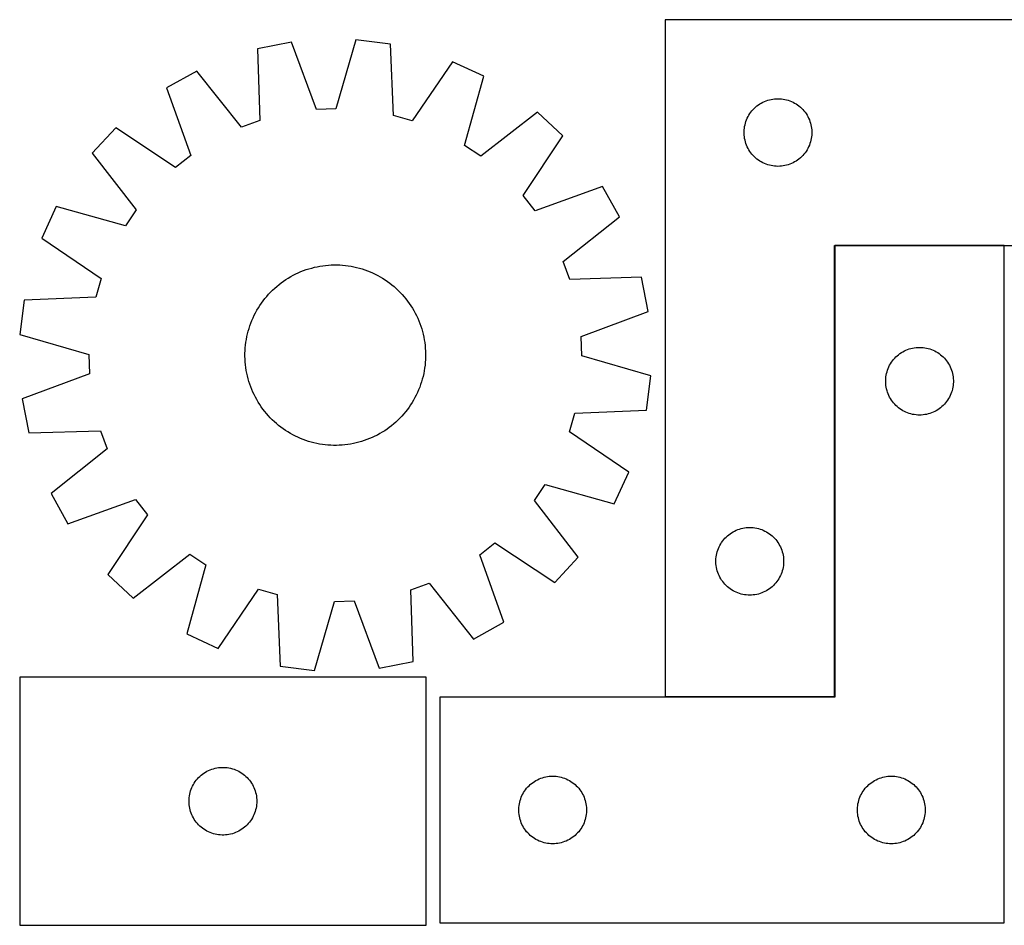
# Model space of a CAD drawing. Header units: millimetres. Extents: x 8 to 1484, y 8 to 410.
# Tile 4 of 5: x 673 to 1109, y 9 to 410. Entities that reach past the tile are written whole.
import ezdxf

# ---------------------------------------------------------------- set-up
doc = ezdxf.new("R2010")
doc.units = ezdxf.units.MM
doc.layers.add('COMMON', color=5, linetype='CONTINUOUS', true_color=0x0000ff)
doc.layers.add('CUT', color=7, linetype='CONTINUOUS', true_color=0x000000)

msp = doc.modelspace()

# ---------------------------------------------------------------- linework, layer by layer
at = {"layer": 'COMMON'}
for p, q in [((1034.274305, 309.705385), (1034.274305, 109.905386)), ((1109.374306, 309.805386), (1034.374306, 309.805386)), ((1034.174305, 109.805386), (959.174305, 109.805386))]:
    msp.add_line(p, q, dxfattribs=at)
at = {"layer": 'CUT'}
for p, q in [((959.174305, 409.905386), (959.174305, 109.905386)), ((1209.174305, 409.905386), (959.174305, 409.905386)), ((793.711981, 399.913664), (778.614054, 396.950027)), ((778.614054, 396.950027), (779.605987, 365.201156)), ((804.795449, 370.145703), (793.711981, 399.913664)), ((822.231559, 400.962235), (813.364003, 370.46074)), ((837.506355, 399.115305), (822.231559, 400.962235)), ((838.848553, 367.379312), (837.506355, 399.115305)), ((864.954112, 391.299522), (847.095085, 365.031102)), ((878.910574, 384.822815), (864.954112, 391.299522)), ((751.81435, 387.139742), (738.371182, 379.65564)), ((771.55416, 362.253709), (751.81435, 387.139742)), ((870.380119, 354.22533), (878.910574, 384.822815)), ((738.371182, 379.65564), (749.125508, 349.767194)), ((998.705143, 370.647669), (999.272023, 371.172365)), ((999.272023, 371.172365), (999.865163, 371.667183)), ((999.865163, 371.667183), (1000.482989, 372.130811)), ((1000.482989, 372.130811), (1001.123862, 372.56202)), ((1001.123862, 372.56202), (1001.786084, 372.959665)), ((1001.786084, 372.959665), (1002.467898, 373.322693)), ((1002.467898, 373.322693), (1003.167497, 373.65014)), ((1003.167497, 373.65014), (1003.883024, 373.941139)), ((1003.883024, 373.941139), (1004.612583, 374.194917)), ((1004.612583, 374.194917), (1005.354238, 374.410802)), ((1005.354238, 374.410802), (1006.106024, 374.588222)), ((1006.106024, 374.588222), (1006.865946, 374.726705)), ((1006.865946, 374.726705), (1007.63199, 374.825884)), ((1007.63199, 374.825884), (1008.402124, 374.885498)), ((1008.402124, 374.885498), (1009.174305, 374.905386)), ((1009.174305, 374.905386), (1009.946486, 374.885498)), ((1009.946486, 374.885498), (1010.71662, 374.825884)), ((1010.71662, 374.825884), (1011.482664, 374.726705)), ((1011.482664, 374.726705), (1012.242586, 374.588222)), ((1012.242586, 374.588222), (1012.994372, 374.410802)), ((1012.994372, 374.410802), (1013.736028, 374.194917)), ((1013.736028, 374.194917), (1014.465586, 373.941139)), ((1014.465586, 373.941139), (1015.181114, 373.65014)), ((1015.181114, 373.65014), (1015.880712, 373.322693)), ((1015.880712, 373.322693), (1016.562526, 372.959665)), ((1016.562526, 372.959665), (1017.224748, 372.56202)), ((1017.224748, 372.56202), (1017.865622, 372.130811)), ((1017.865622, 372.130811), (1018.483447, 371.667183)), ((1018.483447, 371.667183), (1019.076587, 371.172365)), ((1019.076587, 371.172365), (1019.643467, 370.647669)), ((813.364003, 370.46074), (804.795449, 370.145703)), ((847.095085, 365.031102), (838.848553, 367.379312)), ((902.599732, 368.90774), (877.497399, 349.443731)), ((913.871703, 358.435242), (902.599732, 368.90774)), ((995.588771, 366.264102), (995.934123, 366.955037)), ((995.934123, 366.955037), (996.314586, 367.627278)), ((996.314586, 367.627278), (996.72915, 368.279042)), ((996.72915, 368.279042), (997.176716, 368.9086)), ((997.176716, 368.9086), (997.656098, 369.514284)), ((997.656098, 369.514284), (998.166025, 370.094486)), ((998.166025, 370.094486), (998.705143, 370.647669)), ((1019.643467, 370.647669), (1020.182586, 370.094486)), ((1020.182586, 370.094486), (1020.692512, 369.514284)), ((1020.692512, 369.514284), (1021.171894, 368.9086)), ((1021.171894, 368.9086), (1021.61946, 368.279042)), ((1021.61946, 368.279042), (1022.034025, 367.627278)), ((1022.034025, 367.627278), (1022.414487, 366.955037)), ((1022.414487, 366.955037), (1022.759839, 366.264102)), ((715.914694, 362.043941), (705.442196, 350.77197)), ((742.378576, 344.475853), (715.914694, 362.043941)), ((779.605987, 365.201156), (771.55416, 362.253709)), ((994.298465, 361.831362), (994.417336, 362.594598)), ((994.417336, 362.594598), (994.57534, 363.350702)), ((994.57534, 363.350702), (994.772057, 364.097671)), ((994.772057, 364.097671), (995.006967, 364.833522)), ((995.006967, 364.833522), (995.279446, 365.556305)), ((995.279446, 365.556305), (995.588771, 366.264102)), ((1022.759839, 366.264102), (1023.069165, 365.556305)), ((1023.069165, 365.556305), (1023.341644, 364.833522)), ((1023.341644, 364.833522), (1023.576553, 364.097671)), ((1023.576553, 364.097671), (1023.773271, 363.350702)), ((1023.773271, 363.350702), (1023.931274, 362.594598)), ((1023.931274, 362.594598), (1024.050145, 361.831362)), ((896.303615, 331.97136), (913.871703, 358.435242)), ((994.179278, 360.291605), (994.219042, 361.063018)), ((994.179278, 359.519168), (994.179278, 360.291605)), ((994.219042, 358.747754), (994.179278, 359.519168)), ((994.219042, 361.063018), (994.298465, 361.831362)), ((994.298465, 357.979411), (994.219042, 358.747754)), ((994.417336, 357.216175), (994.298465, 357.979411)), ((1024.050145, 357.979411), (1023.931274, 357.216175)), ((1024.050145, 361.831362), (1024.129568, 361.063018)), ((1024.129568, 358.747754), (1024.050145, 357.979411)), ((1024.129568, 361.063018), (1024.169332, 360.291605)), ((1024.169332, 359.519168), (1024.129568, 358.747754)), ((1024.169332, 360.291605), (1024.169332, 359.519168)), ((877.497399, 349.443731), (870.380119, 354.22533)), ((994.57534, 356.46007), (994.417336, 357.216175)), ((994.772057, 355.713102), (994.57534, 356.46007)), ((995.006967, 354.977251), (994.772057, 355.713102)), ((995.279446, 354.254468), (995.006967, 354.977251)), ((995.588771, 353.54667), (995.279446, 354.254468)), ((995.934123, 352.855735), (995.588771, 353.54667)), ((1022.759839, 353.54667), (1022.414487, 352.855735)), ((1023.069165, 354.254468), (1022.759839, 353.54667)), ((1023.341644, 354.977251), (1023.069165, 354.254468)), ((1023.576553, 355.713102), (1023.341644, 354.977251)), ((1023.773271, 356.46007), (1023.576553, 355.713102)), ((1023.931274, 357.216175), (1023.773271, 356.46007)), ((705.442196, 350.77197), (724.906205, 325.669637)), ((749.125508, 349.767194), (742.378576, 344.475853)), ((996.314586, 352.183494), (995.934123, 352.855735)), ((996.72915, 351.53173), (996.314586, 352.183494)), ((997.176716, 350.902172), (996.72915, 351.53173)), ((997.656098, 350.296489), (997.176716, 350.902172)), ((998.166025, 349.716286), (997.656098, 350.296489)), ((998.705143, 349.163103), (998.166025, 349.716286)), ((999.272023, 348.638407), (998.705143, 349.163103)), ((1019.643467, 349.163103), (1019.076587, 348.638407)), ((1020.182586, 349.716286), (1019.643467, 349.163103)), ((1020.692512, 350.296489), (1020.182586, 349.716286)), ((1021.171894, 350.902172), (1020.692512, 350.296489)), ((1021.61946, 351.53173), (1021.171894, 350.902172)), ((1022.034025, 352.183494), (1021.61946, 351.53173)), ((1022.414487, 352.855735), (1022.034025, 352.183494)), ((999.865163, 348.143589), (999.272023, 348.638407)), ((1000.482989, 347.679961), (999.865163, 348.143589)), ((1001.123862, 347.248753), (1000.482989, 347.679961)), ((1001.786084, 346.851108), (1001.123862, 347.248753)), ((1002.467898, 346.48808), (1001.786084, 346.851108)), ((1003.167497, 346.160633), (1002.467898, 346.48808)), ((1003.883024, 345.869634), (1003.167497, 346.160633)), ((1004.612583, 345.615856), (1003.883024, 345.869634)), ((1005.354238, 345.39997), (1004.612583, 345.615856)), ((1006.106024, 345.222551), (1005.354238, 345.39997)), ((1006.865946, 345.084068), (1006.106024, 345.222551)), ((1007.63199, 344.984888), (1006.865946, 345.084068)), ((1008.402124, 344.925275), (1007.63199, 344.984888)), ((1009.174305, 344.905386), (1008.402124, 344.925275)), ((1009.946486, 344.925275), (1009.174305, 344.905386)), ((1010.71662, 344.984888), (1009.946486, 344.925275)), ((1011.482664, 345.084068), (1010.71662, 344.984888)), ((1012.242586, 345.222551), (1011.482664, 345.084068)), ((1012.994372, 345.39997), (1012.242586, 345.222551)), ((1013.736028, 345.615856), (1012.994372, 345.39997)), ((1014.465586, 345.869634), (1013.736028, 345.615856)), ((1015.181114, 346.160633), (1014.465586, 345.869634)), ((1015.880712, 346.48808), (1015.181114, 346.160633)), ((1016.562526, 346.851108), (1015.880712, 346.48808)), ((1017.224748, 347.248753), (1016.562526, 346.851108)), ((1017.865622, 347.679961), (1017.224748, 347.248753)), ((1018.483447, 348.143589), (1017.865622, 347.679961)), ((1019.076587, 348.638407), (1018.483447, 348.143589)), ((931.483403, 335.978754), (901.594956, 325.224429)), ((938.967504, 322.535586), (931.483403, 335.978754)), ((901.594956, 325.224429), (896.303615, 331.97136)), ((689.527121, 327.082811), (683.050415, 313.12635)), ((720.124606, 318.552356), (689.527121, 327.082811)), ((724.906205, 325.669637), (720.124606, 318.552356)), ((914.081471, 302.795776), (938.967504, 322.535586)), ((683.050415, 313.12635), (709.318835, 295.267323)), ((1034.174305, 109.905386), (1034.174305, 309.905386)), ((1034.174305, 309.905386), (1209.174305, 309.905386)), ((1109.374306, 309.705385), (1034.374306, 309.705385)), ((1034.374306, 309.705385), (1034.374306, 109.705385)), ((1109.374306, 9.705385), (1109.374306, 309.705385)), ((807.552601, 300.876109), (808.799671, 301.030459)), ((808.799671, 301.030459), (810.050974, 301.145562)), ((810.050974, 301.145562), (811.305274, 301.221303)), ((811.305274, 301.221303), (812.561335, 301.257608)), ((812.561335, 301.257608), (813.817916, 301.254442)), ((813.817916, 301.254442), (815.073778, 301.211807)), ((815.073778, 301.211807), (816.327681, 301.129746)), ((816.327681, 301.129746), (817.578388, 301.008339)), ((817.578388, 301.008339), (818.824664, 300.847706)), ((917.028918, 294.743949), (914.081471, 302.795776)), ((793.358114, 296.056174), (794.46079, 296.658762)), ((794.46079, 296.658762), (795.58185, 297.226417)), ((795.58185, 297.226417), (796.720187, 297.758578)), ((796.720187, 297.758578), (797.874677, 298.254721)), ((797.874677, 298.254721), (799.044183, 298.714356)), ((799.044183, 298.714356), (800.227549, 299.137029)), ((800.227549, 299.137029), (801.423607, 299.522322)), ((801.423607, 299.522322), (802.631177, 299.869857)), ((802.631177, 299.869857), (803.849068, 300.179289)), ((803.849068, 300.179289), (805.076078, 300.450314)), ((805.076078, 300.450314), (806.310995, 300.682664)), ((806.310995, 300.682664), (807.552601, 300.876109)), ((818.824664, 300.847706), (820.06528, 300.648006)), ((820.06528, 300.648006), (821.29901, 300.409436)), ((821.29901, 300.409436), (822.524638, 300.132232)), ((822.524638, 300.132232), (823.740954, 299.816666)), ((823.740954, 299.816666), (824.946758, 299.46305)), ((824.946758, 299.46305), (826.14086, 299.071734)), ((826.14086, 299.071734), (827.322081, 298.643103)), ((827.322081, 298.643103), (828.489255, 298.177581)), ((828.489255, 298.177581), (829.641231, 297.675626)), ((829.641231, 297.675626), (830.776871, 297.137735)), ((830.776871, 297.137735), (831.895056, 296.564438)), ((709.318835, 295.267323), (706.970624, 287.020791)), ((787.18765, 291.742686), (788.157881, 292.541222)), ((788.157881, 292.541222), (789.152716, 293.308888)), ((789.152716, 293.308888), (790.171173, 294.044926)), ((790.171173, 294.044926), (791.212246, 294.748611)), ((791.212246, 294.748611), (792.27491, 295.419247)), ((792.27491, 295.419247), (793.358114, 296.056174)), ((831.895056, 296.564438), (832.994682, 295.956301)), ((832.994682, 295.956301), (834.074662, 295.313923)), ((834.074662, 295.313923), (835.133932, 294.63794)), ((835.133932, 294.63794), (836.171447, 293.929018)), ((836.171447, 293.929018), (837.186181, 293.187856)), ((837.186181, 293.187856), (838.177135, 292.415187)), ((838.177135, 292.415187), (839.143329, 291.611772)), ((948.777789, 295.735882), (917.028918, 294.743949)), ((951.741426, 280.637955), (948.777789, 295.735882)), ((782.738164, 287.315567), (783.571532, 288.256049)), ((783.571532, 288.256049), (784.434029, 289.16989)), ((784.434029, 289.16989), (785.324805, 290.056188)), ((785.324805, 290.056188), (786.242981, 290.914069)), ((786.242981, 290.914069), (787.18765, 291.742686)), ((839.143329, 291.611772), (840.083811, 290.778405)), ((840.083811, 290.778405), (840.997652, 289.915907)), ((840.997652, 289.915907), (841.88395, 289.025131)), ((841.88395, 289.025131), (842.741831, 288.106955)), ((842.741831, 288.106955), (843.570448, 287.162286)), ((675.234631, 285.678593), (673.387701, 270.403797)), ((706.970624, 287.020791), (675.234631, 285.678593)), ((779.711996, 283.30617), (780.420919, 284.343685)), ((780.420919, 284.343685), (781.16208, 285.358419)), ((781.16208, 285.358419), (781.93475, 286.349373)), ((781.93475, 286.349373), (782.738164, 287.315567)), ((843.570448, 287.162286), (844.368984, 286.192055)), ((844.368984, 286.192055), (845.13665, 285.19722)), ((845.13665, 285.19722), (845.872688, 284.178764)), ((845.872688, 284.178764), (846.576373, 283.13769)), ((777.212201, 278.949109), (777.785498, 280.067294)), ((777.785498, 280.067294), (778.393636, 281.166919)), ((778.393636, 281.166919), (779.036013, 282.2469)), ((779.036013, 282.2469), (779.711996, 283.30617)), ((846.576373, 283.13769), (847.24701, 282.075027)), ((847.24701, 282.075027), (847.883936, 280.991822)), ((847.883936, 280.991822), (848.486524, 279.889146)), ((848.486524, 279.889146), (849.054179, 278.768087)), ((921.973465, 269.554487), (951.741426, 280.637955)), ((775.278202, 274.313098), (775.706833, 275.494318)), ((775.706833, 275.494318), (776.172355, 276.661493)), ((776.172355, 276.661493), (776.67431, 277.813469)), ((776.67431, 277.813469), (777.212201, 278.949109)), ((849.054179, 278.768087), (849.586341, 277.62975)), ((849.586341, 277.62975), (850.082483, 276.475259)), ((850.082483, 276.475259), (850.542118, 275.305753)), ((850.542118, 275.305753), (850.964791, 274.122388)), ((673.387701, 270.403797), (703.889196, 261.536241)), ((773.9405, 269.471248), (774.217705, 270.696876)), ((774.217705, 270.696876), (774.53327, 271.913192)), ((774.53327, 271.913192), (774.886886, 273.118996)), ((774.886886, 273.118996), (775.278202, 274.313098)), ((850.964791, 274.122388), (851.350084, 272.926329)), ((851.350084, 272.926329), (851.697619, 271.718759)), ((851.697619, 271.718759), (852.007051, 270.500868)), ((852.007051, 270.500868), (852.278076, 269.273858)), ((773.341597, 265.750626), (773.50223, 266.996902)), ((773.50223, 266.996902), (773.70193, 268.237517)), ((773.70193, 268.237517), (773.9405, 269.471248)), ((852.278076, 269.273858), (852.510426, 268.038941)), ((852.510426, 268.038941), (852.703871, 266.797335)), ((852.703871, 266.797335), (852.858221, 265.550265)), ((922.288503, 260.985933), (921.973465, 269.554487)), ((773.092328, 260.733573), (773.095494, 261.990154)), ((773.095494, 261.990154), (773.138129, 263.246016)), ((773.138129, 263.246016), (773.22019, 264.499919)), ((773.22019, 264.499919), (773.341597, 265.750626)), ((852.858221, 265.550265), (852.973324, 264.298963)), ((852.973324, 264.298963), (853.049065, 263.044662)), ((853.049065, 263.044662), (853.085371, 261.788601)), ((853.085371, 261.788601), (853.082204, 260.53202)), ((1062.565164, 261.467182), (1063.18299, 261.93081)), ((1063.18299, 261.93081), (1063.823863, 262.362019)), ((1063.823863, 262.362019), (1064.486085, 262.759664)), ((1064.486085, 262.759664), (1065.167899, 263.122692)), ((1065.167899, 263.122692), (1065.867498, 263.450139)), ((1065.867498, 263.450139), (1066.583025, 263.741138)), ((1066.583025, 263.741138), (1067.312584, 263.994916)), ((1067.312584, 263.994916), (1068.054239, 264.210801)), ((1068.054239, 264.210801), (1068.806025, 264.388221)), ((1068.806025, 264.388221), (1069.565947, 264.526704)), ((1069.565947, 264.526704), (1070.331991, 264.625883)), ((1070.331991, 264.625883), (1071.102125, 264.685497)), ((1071.102125, 264.685497), (1071.874306, 264.705385)), ((1071.874306, 264.705385), (1072.646487, 264.685497)), ((1072.646487, 264.685497), (1073.416621, 264.625883)), ((1073.416621, 264.625883), (1074.182665, 264.526704)), ((1074.182665, 264.526704), (1074.942587, 264.388221)), ((1074.942587, 264.388221), (1075.694373, 264.210801)), ((1075.694373, 264.210801), (1076.436029, 263.994916)), ((1076.436029, 263.994916), (1077.165587, 263.741138)), ((1077.165587, 263.741138), (1077.881115, 263.450139)), ((1077.881115, 263.450139), (1078.580713, 263.122692)), ((1078.580713, 263.122692), (1079.262527, 262.759664)), ((1079.262527, 262.759664), (1079.924749, 262.362019)), ((1079.924749, 262.362019), (1080.565623, 261.93081)), ((1080.565623, 261.93081), (1081.183448, 261.467182)), ((703.889196, 261.536241), (704.204234, 252.967687)), ((773.128633, 259.477512), (773.092328, 260.733573)), ((773.204375, 258.223211), (773.128633, 259.477512)), ((773.319477, 256.971909), (773.204375, 258.223211)), ((852.957508, 258.022255), (852.836101, 256.771548)), ((853.03957, 259.276158), (852.957508, 258.022255)), ((853.082204, 260.53202), (853.03957, 259.276158)), ((952.789998, 252.118377), (922.288503, 260.985933)), ((1058.634124, 256.755036), (1059.014587, 257.427277)), ((1059.014587, 257.427277), (1059.429151, 258.079041)), ((1059.429151, 258.079041), (1059.876717, 258.708599)), ((1059.876717, 258.708599), (1060.356099, 259.314283)), ((1060.356099, 259.314283), (1060.866026, 259.894485)), ((1060.866026, 259.894485), (1061.405144, 260.447668)), ((1061.405144, 260.447668), (1061.972024, 260.972364)), ((1061.972024, 260.972364), (1062.565164, 261.467182)), ((1081.183448, 261.467182), (1081.776588, 260.972364)), ((1081.776588, 260.972364), (1082.343468, 260.447668)), ((1082.343468, 260.447668), (1082.882587, 259.894485)), ((1082.882587, 259.894485), (1083.392513, 259.314283)), ((1083.392513, 259.314283), (1083.871895, 258.708599)), ((1083.871895, 258.708599), (1084.319461, 258.079041)), ((1084.319461, 258.079041), (1084.734026, 257.427277)), ((1084.734026, 257.427277), (1085.114488, 256.755036)), ((704.204234, 252.967687), (674.436273, 241.884219)), ((773.473827, 255.724839), (773.319477, 256.971909)), ((773.667273, 254.483233), (773.473827, 255.724839)), ((773.899622, 253.248316), (773.667273, 254.483233)), ((774.170647, 252.021306), (773.899622, 253.248316)), ((852.237199, 253.050926), (851.959994, 251.825298)), ((852.475769, 254.284657), (852.237199, 253.050926)), ((852.675469, 255.525272), (852.475769, 254.284657)), ((852.836101, 256.771548), (852.675469, 255.525272)), ((1057.117337, 252.394597), (1057.275341, 253.150701)), ((1057.275341, 253.150701), (1057.472058, 253.89767)), ((1057.472058, 253.89767), (1057.706968, 254.633521)), ((1057.706968, 254.633521), (1057.979447, 255.356304)), ((1057.979447, 255.356304), (1058.288772, 256.064101)), ((1058.288772, 256.064101), (1058.634124, 256.755036)), ((1085.114488, 256.755036), (1085.45984, 256.064101)), ((1085.45984, 256.064101), (1085.769166, 255.356304)), ((1085.769166, 255.356304), (1086.041645, 254.633521)), ((1086.041645, 254.633521), (1086.276554, 253.89767)), ((1086.276554, 253.89767), (1086.473272, 253.150701)), ((1086.473272, 253.150701), (1086.631275, 252.394597)), ((774.480079, 250.803415), (774.170647, 252.021306)), ((774.827614, 249.595845), (774.480079, 250.803415)), ((775.212908, 248.399786), (774.827614, 249.595845)), ((851.290812, 249.403178), (850.899496, 248.209076)), ((851.644428, 250.608982), (851.290812, 249.403178)), ((851.959994, 251.825298), (851.644428, 250.608982)), ((950.943067, 236.843581), (952.789998, 252.118377)), ((1056.879279, 250.091604), (1056.919043, 250.863017)), ((1056.879279, 249.319167), (1056.879279, 250.091604)), ((1056.919043, 248.547753), (1056.879279, 249.319167)), ((1056.919043, 250.863017), (1056.998466, 251.631361)), ((1056.998466, 251.631361), (1057.117337, 252.394597)), ((1086.631275, 252.394597), (1086.750146, 251.631361)), ((1086.750146, 251.631361), (1086.829569, 250.863017)), ((1086.829569, 250.863017), (1086.869333, 250.091604)), ((1086.869333, 249.319167), (1086.829569, 248.547753)), ((1086.869333, 250.091604), (1086.869333, 249.319167)), ((775.63558, 247.216421), (775.212908, 248.399786)), ((776.095215, 246.046915), (775.63558, 247.216421)), ((776.591358, 244.892424), (776.095215, 246.046915)), ((777.123519, 243.754087), (776.591358, 244.892424)), ((849.503388, 244.708706), (848.965497, 243.573065)), ((850.005343, 245.860681), (849.503388, 244.708706)), ((850.470865, 247.027856), (850.005343, 245.860681)), ((850.899496, 248.209076), (850.470865, 247.027856)), ((1056.998466, 247.77941), (1056.919043, 248.547753)), ((1057.117337, 247.016174), (1056.998466, 247.77941)), ((1057.275341, 246.260069), (1057.117337, 247.016174)), ((1057.472058, 245.513101), (1057.275341, 246.260069)), ((1057.706968, 244.77725), (1057.472058, 245.513101)), ((1057.979447, 244.054467), (1057.706968, 244.77725)), ((1086.041645, 244.77725), (1085.769166, 244.054467)), ((1086.276554, 245.513101), (1086.041645, 244.77725)), ((1086.473272, 246.260069), (1086.276554, 245.513101)), ((1086.631275, 247.016174), (1086.473272, 246.260069)), ((1086.750146, 247.77941), (1086.631275, 247.016174)), ((1086.829569, 248.547753), (1086.750146, 247.77941)), ((674.436273, 241.884219), (677.399909, 226.786292)), ((777.691174, 242.633028), (777.123519, 243.754087)), ((778.293762, 241.530352), (777.691174, 242.633028)), ((778.930689, 240.447147), (778.293762, 241.530352)), ((779.601325, 239.384484), (778.930689, 240.447147)), ((847.141685, 240.275274), (846.465702, 239.216004)), ((847.784063, 241.355255), (847.141685, 240.275274)), ((848.3922, 242.45488), (847.784063, 241.355255)), ((848.965497, 243.573065), (848.3922, 242.45488)), ((1058.288772, 243.346669), (1057.979447, 244.054467)), ((1058.634124, 242.655734), (1058.288772, 243.346669)), ((1059.014587, 241.983493), (1058.634124, 242.655734)), ((1059.429151, 241.331729), (1059.014587, 241.983493)), ((1059.876717, 240.702171), (1059.429151, 241.331729)), ((1060.356099, 240.096488), (1059.876717, 240.702171)), ((1060.866026, 239.516285), (1060.356099, 240.096488)), ((1083.392513, 240.096488), (1082.882587, 239.516285)), ((1083.871895, 240.702171), (1083.392513, 240.096488)), ((1084.319461, 241.331729), (1083.871895, 240.702171)), ((1084.734026, 241.983493), (1084.319461, 241.331729)), ((1085.114488, 242.655734), (1084.734026, 241.983493)), ((1085.45984, 243.346669), (1085.114488, 242.655734)), ((1085.769166, 244.054467), (1085.45984, 243.346669)), ((780.30501, 238.34341), (779.601325, 239.384484)), ((781.041049, 237.324954), (780.30501, 238.34341)), ((781.808714, 236.330119), (781.041049, 237.324954)), ((782.60725, 235.359888), (781.808714, 236.330119)), ((844.242949, 236.172801), (843.439534, 235.206607)), ((845.015618, 237.163755), (844.242949, 236.172801)), ((845.75678, 238.17849), (845.015618, 237.163755)), ((846.465702, 239.216004), (845.75678, 238.17849)), ((919.207074, 235.501383), (950.943067, 236.843581)), ((1061.405144, 238.963102), (1060.866026, 239.516285)), ((1061.972024, 238.438406), (1061.405144, 238.963102)), ((1062.565164, 237.943588), (1061.972024, 238.438406)), ((1063.18299, 237.47996), (1062.565164, 237.943588)), ((1063.823863, 237.048752), (1063.18299, 237.47996)), ((1064.486085, 236.651107), (1063.823863, 237.048752)), ((1065.167899, 236.288079), (1064.486085, 236.651107)), ((1065.867498, 235.960632), (1065.167899, 236.288079)), ((1066.583025, 235.669633), (1065.867498, 235.960632)), ((1067.312584, 235.415855), (1066.583025, 235.669633)), ((1077.165587, 235.669633), (1076.436029, 235.415855)), ((1077.881115, 235.960632), (1077.165587, 235.669633)), ((1078.580713, 236.288079), (1077.881115, 235.960632)), ((1079.262527, 236.651107), (1078.580713, 236.288079)), ((1079.924749, 237.048752), (1079.262527, 236.651107)), ((1080.565623, 237.47996), (1079.924749, 237.048752)), ((1081.183448, 237.943588), (1080.565623, 237.47996)), ((1081.776588, 238.438406), (1081.183448, 237.943588)), ((1082.343468, 238.963102), (1081.776588, 238.438406)), ((1082.882587, 239.516285), (1082.343468, 238.963102)), ((783.435867, 234.415219), (782.60725, 235.359888)), ((784.293748, 233.497043), (783.435867, 234.415219)), ((785.180047, 232.606267), (784.293748, 233.497043)), ((786.093887, 231.743769), (785.180047, 232.606267)), ((787.034369, 230.910402), (786.093887, 231.743769)), ((839.934718, 231.608105), (838.990048, 230.779488)), ((840.852894, 232.465986), (839.934718, 231.608105)), ((841.74367, 233.352284), (840.852894, 232.465986)), ((842.606167, 234.266125), (841.74367, 233.352284)), ((843.439534, 235.206607), (842.606167, 234.266125)), ((916.858864, 227.254852), (919.207074, 235.501383)), ((1068.054239, 235.199969), (1067.312584, 235.415855)), ((1068.806025, 235.02255), (1068.054239, 235.199969)), ((1069.565947, 234.884067), (1068.806025, 235.02255)), ((1070.331991, 234.784887), (1069.565947, 234.884067)), ((1071.102125, 234.725274), (1070.331991, 234.784887)), ((1071.874306, 234.705385), (1071.102125, 234.725274)), ((1072.646487, 234.725274), (1071.874306, 234.705385)), ((1073.416621, 234.784887), (1072.646487, 234.725274)), ((1074.182665, 234.884067), (1073.416621, 234.784887)), ((1074.942587, 235.02255), (1074.182665, 234.884067)), ((1075.694373, 235.199969), (1074.942587, 235.02255)), ((1076.436029, 235.415855), (1075.694373, 235.199969)), ((677.399909, 226.786292), (709.14878, 227.778225)), ((709.14878, 227.778225), (712.096228, 219.726398)), ((788.000564, 230.106987), (787.034369, 230.910402)), ((788.991517, 229.334318), (788.000564, 230.106987)), ((790.006252, 228.593156), (788.991517, 229.334318)), ((791.043766, 227.884234), (790.006252, 228.593156)), ((792.103036, 227.208251), (791.043766, 227.884234)), ((793.183017, 226.565874), (792.103036, 227.208251)), ((833.902789, 227.102927), (832.819585, 226.466)), ((834.965452, 227.773563), (833.902789, 227.102927)), ((836.006526, 228.477248), (834.965452, 227.773563)), ((837.024983, 229.213287), (836.006526, 228.477248)), ((838.019817, 229.980952), (837.024983, 229.213287)), ((838.990048, 230.779488), (838.019817, 229.980952)), ((943.127284, 209.395824), (916.858864, 227.254852)), ((794.282642, 225.957736), (793.183017, 226.565874)), ((795.400827, 225.384439), (794.282642, 225.957736)), ((796.536468, 224.846548), (795.400827, 225.384439)), ((797.688444, 224.344593), (796.536468, 224.846548)), ((798.855618, 223.879071), (797.688444, 224.344593)), ((800.036839, 223.45044), (798.855618, 223.879071)), ((801.23094, 223.059124), (800.036839, 223.45044)), ((802.436744, 222.705508), (801.23094, 223.059124)), ((803.65306, 222.389942), (802.436744, 222.705508)), ((823.546521, 222.652317), (822.32863, 222.342885)), ((824.754092, 222.999852), (823.546521, 222.652317)), ((825.95015, 223.385146), (824.754092, 222.999852)), ((827.133516, 223.807818), (825.95015, 223.385146)), ((828.303021, 224.267453), (827.133516, 223.807818)), ((829.457512, 224.763596), (828.303021, 224.267453)), ((830.595849, 225.295757), (829.457512, 224.763596)), ((831.716909, 225.863412), (830.595849, 225.295757)), ((832.819585, 226.466), (831.716909, 225.863412)), ((712.096228, 219.726398), (687.210194, 199.986588)), ((804.878688, 222.112738), (803.65306, 222.389942)), ((806.112419, 221.874168), (804.878688, 222.112738)), ((807.353034, 221.674468), (806.112419, 221.874168)), ((808.59931, 221.513835), (807.353034, 221.674468)), ((809.850017, 221.392428), (808.59931, 221.513835)), ((811.10392, 221.310367), (809.850017, 221.392428)), ((812.359782, 221.267732), (811.10392, 221.310367)), ((813.616363, 221.264566), (812.359782, 221.267732)), ((814.872424, 221.300871), (813.616363, 221.264566)), ((816.126725, 221.376612), (814.872424, 221.300871)), ((817.378027, 221.491715), (816.126725, 221.376612)), ((818.625097, 221.646065), (817.378027, 221.491715)), ((819.866703, 221.839511), (818.625097, 221.646065)), ((821.10162, 222.07186), (819.866703, 221.839511)), ((822.32863, 222.342885), (821.10162, 222.07186)), ((936.650577, 195.439363), (943.127284, 209.395824)), ((901.271493, 196.852537), (906.053092, 203.969818)), ((906.053092, 203.969818), (936.650577, 195.439363)), ((687.210194, 199.986588), (694.694296, 186.54342)), ((694.694296, 186.54342), (724.582743, 197.297745)), ((724.582743, 197.297745), (729.874083, 190.550814)), ((920.735502, 171.750204), (901.271493, 196.852537)), ((729.874083, 190.550814), (712.305996, 164.086932)), ((989.286084, 182.959665), (989.967898, 183.322693)), ((989.967898, 183.322693), (990.667497, 183.65014)), ((990.667497, 183.65014), (991.383024, 183.941139)), ((991.383024, 183.941139), (992.112583, 184.194917)), ((992.112583, 184.194917), (992.854238, 184.410802)), ((992.854238, 184.410802), (993.606024, 184.588222)), ((993.606024, 184.588222), (994.365946, 184.726705)), ((994.365946, 184.726705), (995.13199, 184.825884)), ((995.13199, 184.825884), (995.902124, 184.885498)), ((995.902124, 184.885498), (996.674305, 184.905386)), ((996.674305, 184.905386), (997.446486, 184.885498)), ((997.446486, 184.885498), (998.21662, 184.825884)), ((998.21662, 184.825884), (998.982664, 184.726705)), ((998.982664, 184.726705), (999.742586, 184.588222)), ((999.742586, 184.588222), (1000.494372, 184.410802)), ((1000.494372, 184.410802), (1001.236028, 184.194917)), ((1001.236028, 184.194917), (1001.965586, 183.941139)), ((1001.965586, 183.941139), (1002.681114, 183.65014)), ((1002.681114, 183.65014), (1003.380712, 183.322693)), ((1003.380712, 183.322693), (1004.062526, 182.959665)), ((984.22915, 178.279042), (984.676716, 178.9086)), ((984.676716, 178.9086), (985.156098, 179.514284)), ((985.156098, 179.514284), (985.666025, 180.094486)), ((985.666025, 180.094486), (986.205143, 180.647669)), ((986.205143, 180.647669), (986.772023, 181.172365)), ((986.772023, 181.172365), (987.365163, 181.667183)), ((987.365163, 181.667183), (987.982989, 182.130811)), ((987.982989, 182.130811), (988.623862, 182.56202)), ((988.623862, 182.56202), (989.286084, 182.959665)), ((1004.062526, 182.959665), (1004.724748, 182.56202)), ((1004.724748, 182.56202), (1005.365622, 182.130811)), ((1005.365622, 182.130811), (1005.983447, 181.667183)), ((1005.983447, 181.667183), (1006.576587, 181.172365)), ((1006.576587, 181.172365), (1007.143467, 180.647669)), ((1007.143467, 180.647669), (1007.682586, 180.094486)), ((1007.682586, 180.094486), (1008.192512, 179.514284)), ((1008.192512, 179.514284), (1008.671894, 178.9086)), ((1008.671894, 178.9086), (1009.11946, 178.279042)), ((877.052191, 172.75498), (883.799122, 178.046321)), ((883.799122, 178.046321), (910.263004, 160.478233)), ((982.272057, 174.097671), (982.506967, 174.833522)), ((982.506967, 174.833522), (982.779446, 175.556305)), ((982.779446, 175.556305), (983.088771, 176.264102)), ((983.088771, 176.264102), (983.434123, 176.955037)), ((983.434123, 176.955037), (983.814586, 177.627278)), ((983.814586, 177.627278), (984.22915, 178.279042)), ((1009.11946, 178.279042), (1009.534025, 177.627278)), ((1009.534025, 177.627278), (1009.914487, 176.955037)), ((1009.914487, 176.955037), (1010.259839, 176.264102)), ((1010.259839, 176.264102), (1010.569165, 175.556305)), ((1010.569165, 175.556305), (1010.841644, 174.833522)), ((1010.841644, 174.833522), (1011.076553, 174.097671)), ((723.577967, 153.614434), (748.680299, 173.078443)), ((748.680299, 173.078443), (755.79758, 168.296844)), ((887.806516, 142.866534), (877.052191, 172.75498)), ((910.263004, 160.478233), (920.735502, 171.750204)), ((981.679278, 170.291605), (981.719042, 171.063018)), ((981.679278, 169.519168), (981.679278, 170.291605)), ((981.719042, 171.063018), (981.798465, 171.831362)), ((981.798465, 171.831362), (981.917336, 172.594598)), ((981.917336, 172.594598), (982.07534, 173.350702)), ((982.07534, 173.350702), (982.272057, 174.097671)), ((1011.076553, 174.097671), (1011.273271, 173.350702)), ((1011.273271, 173.350702), (1011.431274, 172.594598)), ((1011.431274, 172.594598), (1011.550145, 171.831362)), ((1011.550145, 171.831362), (1011.629568, 171.063018)), ((1011.629568, 171.063018), (1011.669332, 170.291605)), ((1011.669332, 170.291605), (1011.669332, 169.519168)), ((755.79758, 168.296844), (747.267125, 137.699359)), ((981.719042, 168.747754), (981.679278, 169.519168)), ((981.798465, 167.979411), (981.719042, 168.747754)), ((981.917336, 167.216175), (981.798465, 167.979411)), ((982.07534, 166.46007), (981.917336, 167.216175)), ((982.272057, 165.713102), (982.07534, 166.46007)), ((1011.273271, 166.46007), (1011.076553, 165.713102)), ((1011.431274, 167.216175), (1011.273271, 166.46007)), ((1011.550145, 167.979411), (1011.431274, 167.216175)), ((1011.629568, 168.747754), (1011.550145, 167.979411)), ((1011.669332, 169.519168), (1011.629568, 168.747754)), ((712.305996, 164.086932), (723.577967, 153.614434)), ((982.506967, 164.977251), (982.272057, 165.713102)), ((982.779446, 164.254468), (982.506967, 164.977251)), ((983.088771, 163.54667), (982.779446, 164.254468)), ((983.434123, 162.855735), (983.088771, 163.54667)), ((983.814586, 162.183494), (983.434123, 162.855735)), ((984.22915, 161.53173), (983.814586, 162.183494)), ((984.676716, 160.902172), (984.22915, 161.53173)), ((1009.11946, 161.53173), (1008.671894, 160.902172)), ((1009.534025, 162.183494), (1009.11946, 161.53173)), ((1009.914487, 162.855735), (1009.534025, 162.183494)), ((1010.259839, 163.54667), (1009.914487, 162.855735)), ((1010.569165, 164.254468), (1010.259839, 163.54667)), ((1010.841644, 164.977251), (1010.569165, 164.254468)), ((1011.076553, 165.713102), (1010.841644, 164.977251)), ((761.223586, 131.222652), (779.082614, 157.491072)), ((779.082614, 157.491072), (787.329145, 155.142862)), ((846.571711, 157.321018), (854.623538, 160.268466)), ((847.563644, 125.572147), (846.571711, 157.321018)), ((854.623538, 160.268466), (874.363348, 135.382432)), ((985.156098, 160.296489), (984.676716, 160.902172)), ((985.666025, 159.716286), (985.156098, 160.296489)), ((986.205143, 159.163103), (985.666025, 159.716286)), ((986.772023, 158.638407), (986.205143, 159.163103)), ((987.365163, 158.143589), (986.772023, 158.638407)), ((987.982989, 157.679961), (987.365163, 158.143589)), ((988.623862, 157.248753), (987.982989, 157.679961)), ((989.286084, 156.851108), (988.623862, 157.248753)), ((1004.724748, 157.248753), (1004.062526, 156.851108)), ((1005.365622, 157.679961), (1004.724748, 157.248753)), ((1005.983447, 158.143589), (1005.365622, 157.679961)), ((1006.576587, 158.638407), (1005.983447, 158.143589)), ((1007.143467, 159.163103), (1006.576587, 158.638407)), ((1007.682586, 159.716286), (1007.143467, 159.163103)), ((1008.192512, 160.296489), (1007.682586, 159.716286)), ((1008.671894, 160.902172), (1008.192512, 160.296489)), ((787.329145, 155.142862), (788.671343, 123.406869)), ((989.967898, 156.48808), (989.286084, 156.851108)), ((990.667497, 156.160633), (989.967898, 156.48808)), ((991.383024, 155.869634), (990.667497, 156.160633)), ((992.112583, 155.615856), (991.383024, 155.869634)), ((992.854238, 155.39997), (992.112583, 155.615856)), ((993.606024, 155.222551), (992.854238, 155.39997)), ((994.365946, 155.084068), (993.606024, 155.222551)), ((995.13199, 154.984888), (994.365946, 155.084068)), ((995.902124, 154.925275), (995.13199, 154.984888)), ((996.674305, 154.905386), (995.902124, 154.925275)), ((997.446486, 154.925275), (996.674305, 154.905386)), ((998.21662, 154.984888), (997.446486, 154.925275)), ((998.982664, 155.084068), (998.21662, 154.984888)), ((999.742586, 155.222551), (998.982664, 155.084068)), ((1000.494372, 155.39997), (999.742586, 155.222551)), ((1001.236028, 155.615856), (1000.494372, 155.39997)), ((1001.965586, 155.869634), (1001.236028, 155.615856)), ((1002.681114, 156.160633), (1001.965586, 155.869634)), ((1003.380712, 156.48808), (1002.681114, 156.160633)), ((1004.062526, 156.851108), (1003.380712, 156.48808)), ((803.946139, 121.559939), (812.813695, 152.061434)), ((812.813695, 152.061434), (821.38225, 152.376471)), ((821.38225, 152.376471), (832.465717, 122.60851)), ((874.363348, 135.382432), (887.806516, 142.866534)), ((747.267125, 137.699359), (761.223586, 131.222652)), ((788.671343, 123.406869), (803.946139, 121.559939)), ((832.465717, 122.60851), (847.563644, 125.572147)), ((853.299791, 118.601381), (673.299791, 118.601381)), ((673.299791, 118.601381), (673.299791, 8.601381)), ((853.299791, 8.601381), (853.299791, 118.601381)), ((1034.374306, 109.705385), (859.374306, 109.705385)), ((859.374306, 109.705385), (859.374306, 9.705385)), ((959.174305, 109.905386), (1034.174305, 109.905386)), ((761.373816, 78.477221), (762.14216, 78.556644)), ((762.14216, 78.556644), (762.913573, 78.596408)), ((762.913573, 78.596408), (763.68601, 78.596408)), ((763.68601, 78.596408), (764.457423, 78.556644)), ((764.457423, 78.556644), (765.225767, 78.477221)), ((752.557509, 74.070544), (753.110691, 74.609662)), ((753.110691, 74.609662), (753.690894, 75.119588)), ((753.690894, 75.119588), (754.296577, 75.59897)), ((754.296577, 75.59897), (754.926136, 76.046537)), ((754.926136, 76.046537), (755.577899, 76.461101)), ((755.577899, 76.461101), (756.25014, 76.841563)), ((756.25014, 76.841563), (756.941076, 77.186915)), ((756.941076, 77.186915), (757.648873, 77.496241)), ((757.648873, 77.496241), (758.371656, 77.76872)), ((758.371656, 77.76872), (759.107507, 78.003629)), ((759.107507, 78.003629), (759.854475, 78.200347)), ((759.854475, 78.200347), (760.61058, 78.358351)), ((760.61058, 78.358351), (761.373816, 78.477221)), ((765.225767, 78.477221), (765.989003, 78.358351)), ((765.989003, 78.358351), (766.745108, 78.200347)), ((766.745108, 78.200347), (767.492076, 78.003629)), ((767.492076, 78.003629), (768.227927, 77.76872)), ((768.227927, 77.76872), (768.95071, 77.496241)), ((768.95071, 77.496241), (769.658507, 77.186915)), ((769.658507, 77.186915), (770.349443, 76.841563)), ((770.349443, 76.841563), (771.021684, 76.461101)), ((771.021684, 76.461101), (771.673447, 76.046537)), ((771.673447, 76.046537), (772.303006, 75.59897)), ((772.303006, 75.59897), (772.908689, 75.119588)), ((772.908689, 75.119588), (773.488892, 74.609662)), ((773.488892, 74.609662), (774.042074, 74.070544)), ((904.812584, 73.994916), (905.554239, 74.210801)), ((905.554239, 74.210801), (906.306025, 74.388221)), ((906.306025, 74.388221), (907.065947, 74.526704)), ((907.065947, 74.526704), (907.831991, 74.625883)), ((907.831991, 74.625883), (908.602125, 74.685497)), ((908.602125, 74.685497), (909.374306, 74.705385)), ((909.374306, 74.705385), (910.146487, 74.685497)), ((910.146487, 74.685497), (910.916621, 74.625883)), ((910.916621, 74.625883), (911.682665, 74.526704)), ((911.682665, 74.526704), (912.442587, 74.388221)), ((912.442587, 74.388221), (913.194373, 74.210801)), ((913.194373, 74.210801), (913.936029, 73.994916)), ((1054.812584, 73.994916), (1055.554239, 74.210801)), ((1055.554239, 74.210801), (1056.306025, 74.388221)), ((1056.306025, 74.388221), (1057.065947, 74.526704)), ((1057.065947, 74.526704), (1057.831991, 74.625883)), ((1057.831991, 74.625883), (1058.602125, 74.685497)), ((1058.602125, 74.685497), (1059.374306, 74.705385)), ((1059.374306, 74.705385), (1060.146487, 74.685497)), ((1060.146487, 74.685497), (1060.916621, 74.625883)), ((1060.916621, 74.625883), (1061.682665, 74.526704)), ((1061.682665, 74.526704), (1062.442587, 74.388221)), ((1062.442587, 74.388221), (1063.194373, 74.210801)), ((1063.194373, 74.210801), (1063.936029, 73.994916)), ((749.555038, 69.60819), (749.882485, 70.307788)), ((749.882485, 70.307788), (750.245513, 70.989602)), ((750.245513, 70.989602), (750.643158, 71.651824)), ((750.643158, 71.651824), (751.074366, 72.292698)), ((751.074366, 72.292698), (751.537994, 72.910524)), ((751.537994, 72.910524), (752.032813, 73.503663)), ((752.032813, 73.503663), (752.557509, 74.070544)), ((774.042074, 74.070544), (774.56677, 73.503663)), ((774.56677, 73.503663), (775.061589, 72.910524)), ((775.061589, 72.910524), (775.525217, 72.292698)), ((775.525217, 72.292698), (775.956425, 71.651824)), ((775.956425, 71.651824), (776.35407, 70.989602)), ((776.35407, 70.989602), (776.717098, 70.307788)), ((776.717098, 70.307788), (777.044545, 69.60819)), ((897.856099, 69.314283), (898.366026, 69.894485)), ((898.366026, 69.894485), (898.905144, 70.447668)), ((898.905144, 70.447668), (899.472024, 70.972364)), ((899.472024, 70.972364), (900.065164, 71.467182)), ((900.065164, 71.467182), (900.68299, 71.93081)), ((900.68299, 71.93081), (901.323863, 72.362019)), ((901.323863, 72.362019), (901.986085, 72.759664)), ((901.986085, 72.759664), (902.667899, 73.122692)), ((902.667899, 73.122692), (903.367498, 73.450139)), ((903.367498, 73.450139), (904.083025, 73.741138)), ((904.083025, 73.741138), (904.812584, 73.994916)), ((913.936029, 73.994916), (914.665587, 73.741138)), ((914.665587, 73.741138), (915.381115, 73.450139)), ((915.381115, 73.450139), (916.080713, 73.122692)), ((916.080713, 73.122692), (916.762527, 72.759664)), ((916.762527, 72.759664), (917.424749, 72.362019)), ((917.424749, 72.362019), (918.065623, 71.93081)), ((918.065623, 71.93081), (918.683448, 71.467182)), ((918.683448, 71.467182), (919.276588, 70.972364)), ((919.276588, 70.972364), (919.843468, 70.447668)), ((919.843468, 70.447668), (920.382587, 69.894485)), ((920.382587, 69.894485), (920.892513, 69.314283)), ((1047.856099, 69.314283), (1048.366026, 69.894485)), ((1048.366026, 69.894485), (1048.905144, 70.447668)), ((1048.905144, 70.447668), (1049.472024, 70.972364)), ((1049.472024, 70.972364), (1050.065164, 71.467182)), ((1050.065164, 71.467182), (1050.68299, 71.93081)), ((1050.68299, 71.93081), (1051.323863, 72.362019)), ((1051.323863, 72.362019), (1051.986085, 72.759664)), ((1051.986085, 72.759664), (1052.667899, 73.122692)), ((1052.667899, 73.122692), (1053.367498, 73.450139)), ((1053.367498, 73.450139), (1054.083025, 73.741138)), ((1054.083025, 73.741138), (1054.812584, 73.994916)), ((1063.936029, 73.994916), (1064.665587, 73.741138)), ((1064.665587, 73.741138), (1065.381115, 73.450139)), ((1065.381115, 73.450139), (1066.080713, 73.122692)), ((1066.080713, 73.122692), (1066.762527, 72.759664)), ((1066.762527, 72.759664), (1067.424749, 72.362019)), ((1067.424749, 72.362019), (1068.065623, 71.93081)), ((1068.065623, 71.93081), (1068.683448, 71.467182)), ((1068.683448, 71.467182), (1069.276588, 70.972364)), ((1069.276588, 70.972364), (1069.843468, 70.447668)), ((1069.843468, 70.447668), (1070.382587, 69.894485)), ((1070.382587, 69.894485), (1070.892513, 69.314283)), ((748.379293, 65.143696), (748.478473, 65.90974)), ((748.478473, 65.90974), (748.616956, 66.669662)), ((748.616956, 66.669662), (748.794376, 67.421448)), ((748.794376, 67.421448), (749.010261, 68.163104)), ((749.010261, 68.163104), (749.264039, 68.892663)), ((749.264039, 68.892663), (749.555038, 69.60819)), ((777.044545, 69.60819), (777.335544, 68.892663)), ((777.335544, 68.892663), (777.589322, 68.163104)), ((777.589322, 68.163104), (777.805207, 67.421448)), ((777.805207, 67.421448), (777.982627, 66.669662)), ((777.982627, 66.669662), (778.12111, 65.90974)), ((778.12111, 65.90974), (778.22029, 65.143696)), ((895.479447, 65.356304), (895.788772, 66.064101)), ((895.788772, 66.064101), (896.134124, 66.755036)), ((896.134124, 66.755036), (896.514587, 67.427277)), ((896.514587, 67.427277), (896.929151, 68.079041)), ((896.929151, 68.079041), (897.376717, 68.708599)), ((897.376717, 68.708599), (897.856099, 69.314283)), ((920.892513, 69.314283), (921.371895, 68.708599)), ((921.371895, 68.708599), (921.819461, 68.079041)), ((921.819461, 68.079041), (922.234026, 67.427277)), ((922.234026, 67.427277), (922.614488, 66.755036)), ((922.614488, 66.755036), (922.95984, 66.064101)), ((922.95984, 66.064101), (923.269166, 65.356304)), ((1045.479447, 65.356304), (1045.788772, 66.064101)), ((1045.788772, 66.064101), (1046.134124, 66.755036)), ((1046.134124, 66.755036), (1046.514587, 67.427277)), ((1046.514587, 67.427277), (1046.929151, 68.079041)), ((1046.929151, 68.079041), (1047.376717, 68.708599)), ((1047.376717, 68.708599), (1047.856099, 69.314283)), ((1070.892513, 69.314283), (1071.371895, 68.708599)), ((1071.371895, 68.708599), (1071.819461, 68.079041)), ((1071.819461, 68.079041), (1072.234026, 67.427277)), ((1072.234026, 67.427277), (1072.614488, 66.755036)), ((1072.614488, 66.755036), (1072.95984, 66.064101)), ((1072.95984, 66.064101), (1073.269166, 65.356304)), ((748.299791, 63.601381), (748.31968, 64.373563)), ((748.31968, 62.8292), (748.299791, 63.601381)), ((748.31968, 64.373563), (748.379293, 65.143696)), ((748.379293, 62.059066), (748.31968, 62.8292)), ((748.478473, 61.293023), (748.379293, 62.059066)), ((748.616956, 60.5331), (748.478473, 61.293023)), ((778.12111, 61.293023), (777.982627, 60.5331)), ((778.22029, 62.059066), (778.12111, 61.293023)), ((778.22029, 65.143696), (778.279903, 64.373563)), ((778.279903, 62.8292), (778.22029, 62.059066)), ((778.279903, 64.373563), (778.299791, 63.601381)), ((778.299791, 63.601381), (778.279903, 62.8292)), ((894.419043, 60.863017), (894.498466, 61.631361)), ((894.498466, 61.631361), (894.617337, 62.394597)), ((894.617337, 62.394597), (894.775341, 63.150701)), ((894.775341, 63.150701), (894.972058, 63.89767)), ((894.972058, 63.89767), (895.206968, 64.633521)), ((895.206968, 64.633521), (895.479447, 65.356304)), ((923.269166, 65.356304), (923.541645, 64.633521)), ((923.541645, 64.633521), (923.776554, 63.89767)), ((923.776554, 63.89767), (923.973272, 63.150701)), ((923.973272, 63.150701), (924.131275, 62.394597)), ((924.131275, 62.394597), (924.250146, 61.631361)), ((924.250146, 61.631361), (924.329569, 60.863017)), ((1044.419043, 60.863017), (1044.498466, 61.631361)), ((1044.498466, 61.631361), (1044.617337, 62.394597)), ((1044.617337, 62.394597), (1044.775341, 63.150701)), ((1044.775341, 63.150701), (1044.972058, 63.89767)), ((1044.972058, 63.89767), (1045.206968, 64.633521)), ((1045.206968, 64.633521), (1045.479447, 65.356304)), ((1073.269166, 65.356304), (1073.541645, 64.633521)), ((1073.541645, 64.633521), (1073.776554, 63.89767)), ((1073.776554, 63.89767), (1073.973272, 63.150701)), ((1073.973272, 63.150701), (1074.131275, 62.394597)), ((1074.131275, 62.394597), (1074.250146, 61.631361)), ((1074.250146, 61.631361), (1074.329569, 60.863017)), ((748.794376, 59.781315), (748.616956, 60.5331)), ((749.010261, 59.039659), (748.794376, 59.781315)), ((749.264039, 58.3101), (749.010261, 59.039659)), ((749.555038, 57.594573), (749.264039, 58.3101)), ((749.882485, 56.894974), (749.555038, 57.594573)), ((750.245513, 56.21316), (749.882485, 56.894974)), ((776.717098, 56.894974), (776.35407, 56.21316)), ((777.044545, 57.594573), (776.717098, 56.894974)), ((777.335544, 58.3101), (777.044545, 57.594573)), ((777.589322, 59.039659), (777.335544, 58.3101)), ((777.805207, 59.781315), (777.589322, 59.039659)), ((777.982627, 60.5331), (777.805207, 59.781315)), ((894.379279, 60.091604), (894.419043, 60.863017)), ((894.379279, 59.319167), (894.379279, 60.091604)), ((894.419043, 58.547753), (894.379279, 59.319167)), ((894.498466, 57.77941), (894.419043, 58.547753)), ((894.617337, 57.016174), (894.498466, 57.77941)), ((894.775341, 56.260069), (894.617337, 57.016174)), ((924.131275, 57.016174), (923.973272, 56.260069)), ((924.250146, 57.77941), (924.131275, 57.016174)), ((924.329569, 58.547753), (924.250146, 57.77941)), ((924.329569, 60.863017), (924.369333, 60.091604)), ((924.369333, 59.319167), (924.329569, 58.547753)), ((924.369333, 60.091604), (924.369333, 59.319167)), ((1044.379279, 60.091604), (1044.419043, 60.863017)), ((1044.379279, 59.319167), (1044.379279, 60.091604)), ((1044.419043, 58.547753), (1044.379279, 59.319167)), ((1044.498466, 57.77941), (1044.419043, 58.547753)), ((1044.617337, 57.016174), (1044.498466, 57.77941)), ((1044.775341, 56.260069), (1044.617337, 57.016174)), ((1074.131275, 57.016174), (1073.973272, 56.260069)), ((1074.250146, 57.77941), (1074.131275, 57.016174)), ((1074.329569, 58.547753), (1074.250146, 57.77941)), ((1074.329569, 60.863017), (1074.369333, 60.091604)), ((1074.369333, 59.319167), (1074.329569, 58.547753)), ((1074.369333, 60.091604), (1074.369333, 59.319167)), ((750.643158, 55.550938), (750.245513, 56.21316)), ((751.074366, 54.910065), (750.643158, 55.550938)), ((751.537994, 54.292239), (751.074366, 54.910065)), ((752.032813, 53.6991), (751.537994, 54.292239)), ((752.557509, 53.132219), (752.032813, 53.6991)), ((753.110691, 52.593101), (752.557509, 53.132219)), ((753.690894, 52.083175), (753.110691, 52.593101)), ((773.488892, 52.593101), (772.908689, 52.083175)), ((774.042074, 53.132219), (773.488892, 52.593101)), ((774.56677, 53.6991), (774.042074, 53.132219)), ((775.061589, 54.292239), (774.56677, 53.6991)), ((775.525217, 54.910065), (775.061589, 54.292239)), ((775.956425, 55.550938), (775.525217, 54.910065)), ((776.35407, 56.21316), (775.956425, 55.550938)), ((894.972058, 55.513101), (894.775341, 56.260069)), ((895.206968, 54.77725), (894.972058, 55.513101)), ((895.479447, 54.054467), (895.206968, 54.77725)), ((895.788772, 53.346669), (895.479447, 54.054467)), ((896.134124, 52.655734), (895.788772, 53.346669)), ((896.514587, 51.983493), (896.134124, 52.655734)), ((922.614488, 52.655734), (922.234026, 51.983493)), ((922.95984, 53.346669), (922.614488, 52.655734)), ((923.269166, 54.054467), (922.95984, 53.346669)), ((923.541645, 54.77725), (923.269166, 54.054467)), ((923.776554, 55.513101), (923.541645, 54.77725)), ((923.973272, 56.260069), (923.776554, 55.513101)), ((1044.972058, 55.513101), (1044.775341, 56.260069)), ((1045.206968, 54.77725), (1044.972058, 55.513101)), ((1045.479447, 54.054467), (1045.206968, 54.77725)), ((1045.788772, 53.346669), (1045.479447, 54.054467)), ((1046.134124, 52.655734), (1045.788772, 53.346669)), ((1046.514587, 51.983493), (1046.134124, 52.655734)), ((1072.614488, 52.655734), (1072.234026, 51.983493)), ((1072.95984, 53.346669), (1072.614488, 52.655734)), ((1073.269166, 54.054467), (1072.95984, 53.346669)), ((1073.541645, 54.77725), (1073.269166, 54.054467)), ((1073.776554, 55.513101), (1073.541645, 54.77725)), ((1073.973272, 56.260069), (1073.776554, 55.513101)), ((754.296577, 51.603793), (753.690894, 52.083175)), ((754.926136, 51.156226), (754.296577, 51.603793)), ((755.577899, 50.741662), (754.926136, 51.156226)), ((756.25014, 50.361199), (755.577899, 50.741662)), ((756.941076, 50.015847), (756.25014, 50.361199)), ((757.648873, 49.706522), (756.941076, 50.015847)), ((758.371656, 49.434043), (757.648873, 49.706522)), ((759.107507, 49.199133), (758.371656, 49.434043)), ((759.854475, 49.002416), (759.107507, 49.199133)), ((760.61058, 48.844412), (759.854475, 49.002416)), ((761.373816, 48.725541), (760.61058, 48.844412)), ((762.14216, 48.646118), (761.373816, 48.725541)), ((762.913573, 48.606354), (762.14216, 48.646118)), ((763.68601, 48.606354), (762.913573, 48.606354)), ((764.457423, 48.646118), (763.68601, 48.606354)), ((765.225767, 48.725541), (764.457423, 48.646118)), ((765.989003, 48.844412), (765.225767, 48.725541)), ((766.745108, 49.002416), (765.989003, 48.844412)), ((767.492076, 49.199133), (766.745108, 49.002416)), ((768.227927, 49.434043), (767.492076, 49.199133)), ((768.95071, 49.706522), (768.227927, 49.434043)), ((769.658507, 50.015847), (768.95071, 49.706522)), ((770.349443, 50.361199), (769.658507, 50.015847)), ((771.021684, 50.741662), (770.349443, 50.361199)), ((771.673447, 51.156226), (771.021684, 50.741662)), ((772.303006, 51.603793), (771.673447, 51.156226)), ((772.908689, 52.083175), (772.303006, 51.603793)), ((896.929151, 51.331729), (896.514587, 51.983493)), ((897.376717, 50.702171), (896.929151, 51.331729)), ((897.856099, 50.096488), (897.376717, 50.702171)), ((898.366026, 49.516285), (897.856099, 50.096488)), ((898.905144, 48.963102), (898.366026, 49.516285)), ((899.472024, 48.438406), (898.905144, 48.963102)), ((900.065164, 47.943588), (899.472024, 48.438406)), ((919.276588, 48.438406), (918.683448, 47.943588)), ((919.843468, 48.963102), (919.276588, 48.438406)), ((920.382587, 49.516285), (919.843468, 48.963102)), ((920.892513, 50.096488), (920.382587, 49.516285)), ((921.371895, 50.702171), (920.892513, 50.096488)), ((921.819461, 51.331729), (921.371895, 50.702171)), ((922.234026, 51.983493), (921.819461, 51.331729)), ((1046.929151, 51.331729), (1046.514587, 51.983493)), ((1047.376717, 50.702171), (1046.929151, 51.331729)), ((1047.856099, 50.096488), (1047.376717, 50.702171)), ((1048.366026, 49.516285), (1047.856099, 50.096488)), ((1048.905144, 48.963102), (1048.366026, 49.516285)), ((1049.472024, 48.438406), (1048.905144, 48.963102)), ((1050.065164, 47.943588), (1049.472024, 48.438406)), ((1069.276588, 48.438406), (1068.683448, 47.943588)), ((1069.843468, 48.963102), (1069.276588, 48.438406)), ((1070.382587, 49.516285), (1069.843468, 48.963102)), ((1070.892513, 50.096488), (1070.382587, 49.516285)), ((1071.371895, 50.702171), (1070.892513, 50.096488)), ((1071.819461, 51.331729), (1071.371895, 50.702171)), ((1072.234026, 51.983493), (1071.819461, 51.331729)), ((900.68299, 47.47996), (900.065164, 47.943588)), ((901.323863, 47.048752), (900.68299, 47.47996)), ((901.986085, 46.651107), (901.323863, 47.048752)), ((902.667899, 46.288079), (901.986085, 46.651107)), ((903.367498, 45.960632), (902.667899, 46.288079)), ((904.083025, 45.669633), (903.367498, 45.960632)), ((904.812584, 45.415855), (904.083025, 45.669633)), ((905.554239, 45.199969), (904.812584, 45.415855)), ((906.306025, 45.02255), (905.554239, 45.199969)), ((907.065947, 44.884067), (906.306025, 45.02255)), ((907.831991, 44.784887), (907.065947, 44.884067)), ((908.602125, 44.725274), (907.831991, 44.784887)), ((909.374306, 44.705385), (908.602125, 44.725274)), ((910.146487, 44.725274), (909.374306, 44.705385)), ((910.916621, 44.784887), (910.146487, 44.725274)), ((911.682665, 44.884067), (910.916621, 44.784887)), ((912.442587, 45.02255), (911.682665, 44.884067)), ((913.194373, 45.199969), (912.442587, 45.02255)), ((913.936029, 45.415855), (913.194373, 45.199969)), ((914.665587, 45.669633), (913.936029, 45.415855)), ((915.381115, 45.960632), (914.665587, 45.669633)), ((916.080713, 46.288079), (915.381115, 45.960632)), ((916.762527, 46.651107), (916.080713, 46.288079)), ((917.424749, 47.048752), (916.762527, 46.651107)), ((918.065623, 47.47996), (917.424749, 47.048752)), ((918.683448, 47.943588), (918.065623, 47.47996)), ((1050.68299, 47.47996), (1050.065164, 47.943588)), ((1051.323863, 47.048752), (1050.68299, 47.47996)), ((1051.986085, 46.651107), (1051.323863, 47.048752)), ((1052.667899, 46.288079), (1051.986085, 46.651107)), ((1053.367498, 45.960632), (1052.667899, 46.288079)), ((1054.083025, 45.669633), (1053.367498, 45.960632)), ((1054.812584, 45.415855), (1054.083025, 45.669633)), ((1055.554239, 45.199969), (1054.812584, 45.415855)), ((1056.306025, 45.02255), (1055.554239, 45.199969)), ((1057.065947, 44.884067), (1056.306025, 45.02255)), ((1057.831991, 44.784887), (1057.065947, 44.884067)), ((1058.602125, 44.725274), (1057.831991, 44.784887)), ((1059.374306, 44.705385), (1058.602125, 44.725274)), ((1060.146487, 44.725274), (1059.374306, 44.705385)), ((1060.916621, 44.784887), (1060.146487, 44.725274)), ((1061.682665, 44.884067), (1060.916621, 44.784887)), ((1062.442587, 45.02255), (1061.682665, 44.884067)), ((1063.194373, 45.199969), (1062.442587, 45.02255)), ((1063.936029, 45.415855), (1063.194373, 45.199969)), ((1064.665587, 45.669633), (1063.936029, 45.415855)), ((1065.381115, 45.960632), (1064.665587, 45.669633)), ((1066.080713, 46.288079), (1065.381115, 45.960632)), ((1066.762527, 46.651107), (1066.080713, 46.288079)), ((1067.424749, 47.048752), (1066.762527, 46.651107)), ((1068.065623, 47.47996), (1067.424749, 47.048752)), ((1068.683448, 47.943588), (1068.065623, 47.47996)), ((859.374306, 9.705385), (1109.374306, 9.705385)), ((673.299791, 8.601381), (853.299791, 8.601381))]:
    msp.add_line(p, q, dxfattribs=at)

doc.saveas('drawing.dxf')
